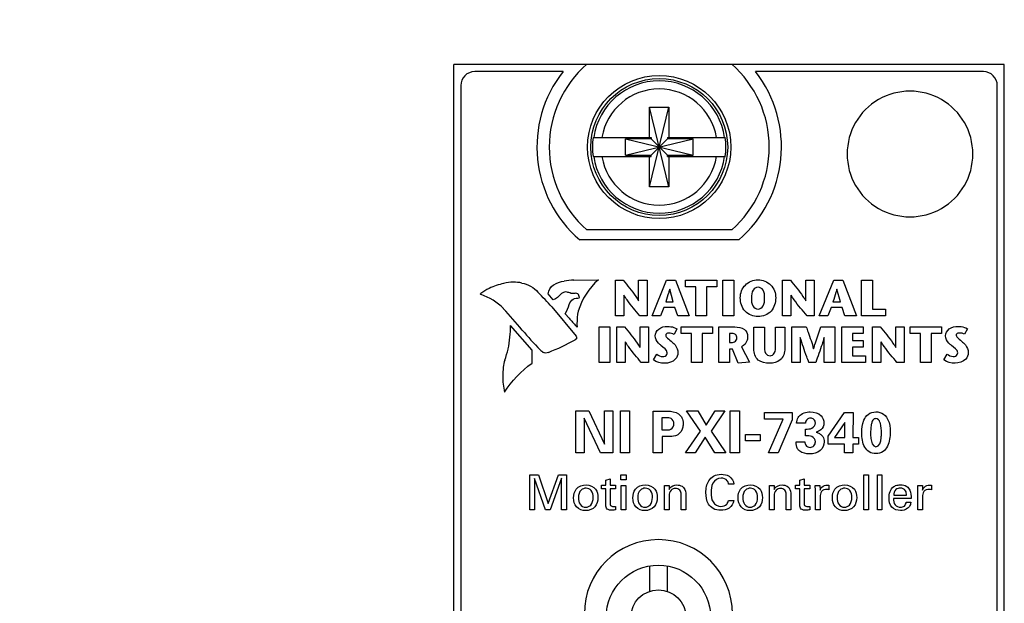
# Model space of a CAD drawing. Header units: inches. Extents: x 0.2 to 16.8, y 0.1 to 10.8.
# Tile 9 of 21: x 3.3 to 4.7, y 7.7 to 8.6. Entities that reach past the tile are written whole.
import ezdxf

# ---------------------------------------------------------------- set-up
doc = ezdxf.new("R2010")
doc.units = ezdxf.units.IN
doc.header["$LTSCALE"] = 0.935
doc.header["$MEASUREMENT"] = 0
doc.layers.get('0').update_dxf_attribs({"linetype": 'CONTINUOUS'})
doc.layers.add('DIMENSIONS', color=7, linetype='CONTINUOUS')
doc.styles.get("Standard").update_dxf_attribs({"font": 'txt', "width": 0.8})
doc.dimstyles.new('DIMSTYLE_1', dxfattribs={"dimtxt": 0.125, "dimasz": 0.18, "dimexe": 0.125, "dimexo": 0.0625, "dimgap": 0.0625, "dimtad": 0, "dimtih": 1, "dimtoh": 1, "dimzin": 4, "dimdsep": 46, "dimtxsty": 'STANDARD', "dimblk": '_FILLED', "dimblk1": '_FILLED', "dimblk2": '_FILLED', "dimcen": 0.09, "dimadec": 0, "dimazin": 0, "dimtp": 0.005, "dimtm": 0.005, "dimtfac": 1, "dimtofl": 0, "dimtmove": 0, "dimatfit": 3, "dimldrblk": '_FILLED', "dimfxl": 1, "dimtolj": 1, "dimtzin": 4, "dimarcsym": 0})

# ---------------------------------------------------------------- blocks, each defined once
blk = doc.blocks.new('_FILLED')
at = {"color": 0, "linetype": 'BYBLOCK'}
blk.add_solid([(0, 0), (-1, 0.1736), (-1, -0.1736)], dxfattribs=at)
blk = doc.blocks.new('*D4')
at = {"layer": 'DIMENSIONS', "color": 2, "linetype": 'CONTINUOUS'}
for p, q in [((2.159, 7.5883), (2.159, 10.124)), ((2.6542, 8.561), (2.6542, 10.124)), ((2.159, 9.999), (1.799, 9.999)), ((2.6542, 9.999), (3.0134, 9.999))]:
    blk.add_line(p, q, dxfattribs=at)
at = {"layer": 'DIMENSIONS', "color": 2, "linetype": 'CONTINUOUS', "xscale": 0.18, "yscale": 0.18, "zscale": 0.18}
blk.add_blockref('_FILLED', (2.159, 9.999), dxfattribs=at)
at = {"layer": 'DIMENSIONS', "color": 2, "linetype": 'CONTINUOUS', "xscale": 0.18, "yscale": 0.18, "zscale": 0.18, "rotation": 180}
blk.add_blockref('_FILLED', (2.6542, 9.999), dxfattribs=at)
at = {"layer": 'DIMENSIONS', "color": 2, "linetype": 'CONTINUOUS', "insert": (3.0759, 10.0615), "char_height": 0.125, "width": 1.025, "attachment_point": 1, "line_spacing_factor": 0.9}
blk.add_mtext('.50{\\Ftxt.shx;\\W1.000000;\\H0.125000; }[12.6]', dxfattribs=at)

msp = doc.modelspace()

# ---------------------------------------------------------------- linework, layer by layer
at = {"color": 7, "linetype": 'CONTINUOUS'}
for p, q in [((3.9217, 3.3608), (3.9217, 8.4985)), ((4.1114, 8.4985), (3.9217, 8.4985)), ((4.078, 8.4885), (3.9517, 8.4885)), ((4.112, 8.499), (4.3195, 8.499)), ((4.7097, 8.4985), (4.32, 8.4985)), ((4.6797, 8.4885), (4.3534, 8.4885)), ((4.7097, 3.3608), (4.7097, 8.4985)), ((3.9317, 8.4685), (3.9317, 4.3985)), ((4.6997, 4.3985), (4.6997, 8.4685)), ((4.2019, 8.3234), (4.2295, 8.4376)), ((4.2019, 8.3942), (4.2019, 8.4376)), ((4.2295, 8.3234), (4.2019, 8.4376)), ((4.2019, 8.4376), (4.2295, 8.4376)), ((4.2295, 8.4376), (4.2295, 8.3942)), ((4.1211, 8.3942), (4.204, 8.3942)), ((4.1672, 8.3688), (4.1672, 8.3922)), ((4.1672, 8.3688), (4.2642, 8.3922)), ((4.204, 8.3922), (4.1672, 8.3922)), ((4.1672, 8.3922), (4.2642, 8.3688)), ((4.204, 8.3942), (4.204, 8.3922)), ((4.204, 8.3688), (4.2274, 8.3922)), ((4.2274, 8.3688), (4.204, 8.3922)), ((4.2274, 8.3942), (4.2274, 8.3922)), ((4.2274, 8.3942), (4.3104, 8.3942)), ((4.2642, 8.3922), (4.2274, 8.3922)), ((4.2642, 8.3688), (4.2642, 8.3922)), ((4.1211, 8.3667), (4.204, 8.3667)), ((4.1672, 8.3688), (4.204, 8.3688)), ((4.2019, 8.3234), (4.2019, 8.3667)), ((4.204, 8.3667), (4.204, 8.3688)), ((4.2274, 8.3667), (4.2274, 8.3688)), ((4.2274, 8.3688), (4.2642, 8.3688)), ((4.2274, 8.3667), (4.3104, 8.3667)), ((4.2295, 8.3667), (4.2295, 8.3234)), ((4.2295, 8.3234), (4.2019, 8.3234)), ((4.3195, 8.262), (4.112, 8.262)), ((4.3295, 8.2475), (4.102, 8.2475)), ((4.2017, 7.7806), (4.2017, 7.7442)), ((4.2273, 7.7806), (4.2273, 7.7442))]:
    msp.add_line(p, q, dxfattribs=at)
at = {"color": 40, "linetype": 'CONTINUOUS'}
for p, q in [((4.0935, 8.1898), (4.1286, 8.1904)), ((4.1529, 8.1386), (4.1529, 8.1897)), ((4.1529, 8.1897), (4.164, 8.1897)), ((4.1862, 8.1604), (4.1862, 8.1897)), ((4.1862, 8.1897), (4.1983, 8.1897)), ((4.1983, 8.1897), (4.1983, 8.1386)), ((4.2055, 8.1386), (4.2263, 8.1897)), ((4.2263, 8.1897), (4.2392, 8.1897)), ((4.2392, 8.1897), (4.2586, 8.1386)), ((4.2532, 8.1801), (4.2532, 8.1897)), ((4.2532, 8.1897), (4.2981, 8.1897)), ((4.2981, 8.1897), (4.2981, 8.1801)), ((4.3069, 8.1386), (4.3069, 8.1897)), ((4.3069, 8.1897), (4.3223, 8.1897)), ((4.3223, 8.1897), (4.3223, 8.1386)), ((4.3922, 8.1386), (4.3922, 8.1897)), ((4.3922, 8.1897), (4.4034, 8.1897)), ((4.4255, 8.1604), (4.4255, 8.1897)), ((4.4255, 8.1897), (4.4376, 8.1897)), ((4.4376, 8.1897), (4.4376, 8.1386)), ((4.4449, 8.1386), (4.4656, 8.1897)), ((4.4656, 8.1897), (4.4786, 8.1897)), ((4.4786, 8.1897), (4.498, 8.1386)), ((4.5054, 8.1386), (4.5054, 8.1897)), ((4.5054, 8.1897), (4.5208, 8.1897)), ((4.5208, 8.1897), (4.5208, 8.1482)), ((4.2358, 8.1589), (4.2308, 8.1771)), ((4.268, 8.1801), (4.2532, 8.1801)), ((4.268, 8.1386), (4.268, 8.1801)), ((4.2834, 8.1801), (4.2834, 8.1386)), ((4.2981, 8.1801), (4.2834, 8.1801)), ((4.4751, 8.1589), (4.4702, 8.1771)), ((4.0639, 8.1618), (4.0568, 8.1701)), ((4.0837, 8.1727), (4.0818, 8.173)), ((4.1013, 8.1643), (4.1014, 8.1649)), ((4.165, 8.1685), (4.165, 8.1386)), ((4.4043, 8.1685), (4.4043, 8.1386)), ((4.0621, 8.1514), (4.0966, 8.1096)), ((4.2224, 8.1508), (4.2175, 8.1386)), ((4.2382, 8.1508), (4.2224, 8.1508)), ((4.2251, 8.1589), (4.2358, 8.1589)), ((4.2422, 8.1386), (4.2382, 8.1508)), ((4.4618, 8.1508), (4.4569, 8.1386)), ((4.4776, 8.1508), (4.4618, 8.1508)), ((4.4644, 8.1589), (4.4751, 8.1589)), ((4.4816, 8.1386), (4.4776, 8.1508)), ((4.5208, 8.1482), (4.5395, 8.1482)), ((4.5395, 8.1482), (4.5395, 8.1386)), ((4.0867, 8.1355), (4.0812, 8.1418)), ((4.165, 8.1386), (4.1529, 8.1386)), ((4.1983, 8.1386), (4.188, 8.1386)), ((4.2175, 8.1386), (4.2055, 8.1386)), ((4.2586, 8.1386), (4.2422, 8.1386)), ((4.2834, 8.1386), (4.268, 8.1386)), ((4.3223, 8.1386), (4.3069, 8.1386)), ((4.4043, 8.1386), (4.3922, 8.1386)), ((4.4376, 8.1386), (4.4273, 8.1386)), ((4.4569, 8.1386), (4.4449, 8.1386)), ((4.498, 8.1386), (4.4816, 8.1386)), ((4.5395, 8.1386), (4.5054, 8.1386)), ((4.034, 8.0898), (4.003, 8.125)), ((4.0981, 8.1225), (4.0967, 8.1239)), ((4.0979, 8.127), (4.098, 8.1225)), ((4.1298, 8.0718), (4.1298, 8.1228)), ((4.1298, 8.1228), (4.1452, 8.1228)), ((4.1452, 8.1228), (4.1452, 8.0718)), ((4.1548, 8.0718), (4.1548, 8.1228)), ((4.1548, 8.1228), (4.166, 8.1228)), ((4.1882, 8.0936), (4.1882, 8.1228)), ((4.1882, 8.1228), (4.2003, 8.1228)), ((4.2003, 8.1228), (4.2003, 8.0718)), ((4.241, 8.1202), (4.2371, 8.1122)), ((4.247, 8.1133), (4.247, 8.1228)), ((4.247, 8.1228), (4.2919, 8.1228)), ((4.2919, 8.1228), (4.2919, 8.1133)), ((4.301, 8.0718), (4.301, 8.1228)), ((4.301, 8.1228), (4.3238, 8.1228)), ((4.3511, 8.0915), (4.3511, 8.1227)), ((4.3511, 8.1227), (4.3665, 8.1227)), ((4.3665, 8.1227), (4.3665, 8.0961)), ((4.3824, 8.0963), (4.3824, 8.1227)), ((4.3824, 8.1227), (4.3956, 8.1227)), ((4.3956, 8.1227), (4.3956, 8.0919)), ((4.4054, 8.0718), (4.4054, 8.1228)), ((4.4054, 8.1228), (4.4263, 8.1228)), ((4.4469, 8.1228), (4.4673, 8.1228)), ((4.4673, 8.1228), (4.4673, 8.0718)), ((4.4769, 8.0718), (4.4769, 8.1228)), ((4.4769, 8.1228), (4.5079, 8.1228)), ((4.5079, 8.1228), (4.5079, 8.1133)), ((4.521, 8.0718), (4.521, 8.1228)), ((4.521, 8.1228), (4.5321, 8.1228)), ((4.5543, 8.0936), (4.5543, 8.1228)), ((4.5543, 8.1228), (4.5664, 8.1228)), ((4.5664, 8.1228), (4.5664, 8.0718)), ((4.575, 8.1133), (4.575, 8.1228)), ((4.575, 8.1228), (4.6198, 8.1228)), ((4.6198, 8.1228), (4.6198, 8.1133)), ((4.6568, 8.1203), (4.6528, 8.1123)), ((4.0974, 8.1057), (4.0954, 8.1042)), ((4.0967, 8.1096), (4.0975, 8.1082)), ((4.0974, 8.1074), (4.0973, 8.1058)), ((4.0974, 8.1082), (4.0974, 8.1074)), ((4.2618, 8.1133), (4.247, 8.1133)), ((4.2618, 8.0718), (4.2618, 8.1133)), ((4.2772, 8.1133), (4.2772, 8.0718)), ((4.2919, 8.1133), (4.2772, 8.1133)), ((4.3164, 8.1133), (4.3164, 8.1007)), ((4.3205, 8.1133), (4.3164, 8.1133)), ((4.4175, 8.1075), (4.4175, 8.0718)), ((4.4519, 8.0718), (4.4519, 8.1075)), ((4.4923, 8.1133), (4.4923, 8.1032)), ((4.5079, 8.1133), (4.4923, 8.1133)), ((4.5897, 8.1133), (4.575, 8.1133)), ((4.5897, 8.0718), (4.5897, 8.1133)), ((4.6051, 8.1133), (4.6051, 8.0718)), ((4.6198, 8.1133), (4.6051, 8.1133)), ((4.1669, 8.1017), (4.1669, 8.0718)), ((4.3164, 8.1007), (4.3208, 8.1007)), ((4.3164, 8.0911), (4.3164, 8.0718)), ((4.3204, 8.0911), (4.3164, 8.0911)), ((4.3285, 8.0709), (4.3204, 8.0911)), ((4.3337, 8.0945), (4.345, 8.0726)), ((4.4923, 8.1032), (4.5075, 8.1032)), ((4.4923, 8.0937), (4.4923, 8.0813)), ((4.5075, 8.0937), (4.4923, 8.0937)), ((4.5075, 8.1032), (4.5075, 8.0937)), ((4.5331, 8.1017), (4.5331, 8.0718)), ((4.0336, 8.0708), (4.034, 8.0898)), ((4.2074, 8.0755), (4.2121, 8.084)), ((4.4923, 8.0813), (4.511, 8.0813)), ((4.511, 8.0813), (4.511, 8.0718)), ((4.6232, 8.0756), (4.6278, 8.084)), ((4.1452, 8.0718), (4.1298, 8.0718)), ((4.1669, 8.0718), (4.1548, 8.0718)), ((4.2003, 8.0718), (4.19, 8.0718)), ((4.2772, 8.0718), (4.2618, 8.0718)), ((4.3164, 8.0718), (4.301, 8.0718)), ((4.345, 8.0726), (4.3285, 8.0709)), ((4.4175, 8.0718), (4.4054, 8.0718)), ((4.4397, 8.0718), (4.43, 8.0718)), ((4.4673, 8.0718), (4.4519, 8.0718)), ((4.511, 8.0718), (4.4769, 8.0718)), ((4.5331, 8.0718), (4.521, 8.0718)), ((4.5664, 8.0718), (4.5561, 8.0718)), ((4.6051, 8.0718), (4.5897, 8.0718)), ((4.0963, 7.9423), (4.0963, 8.0025)), ((4.0963, 8.0025), (4.1149, 8.0025)), ((4.1084, 7.9922), (4.1084, 7.9423)), ((4.1318, 7.9423), (4.1084, 7.9922)), ((4.1149, 8.0025), (4.1375, 7.9551)), ((4.1375, 7.9551), (4.1375, 8.0025)), ((4.1375, 8.0025), (4.1495, 8.0025)), ((4.1495, 8.0025), (4.1495, 7.9423)), ((4.1601, 7.9423), (4.1601, 8.0027)), ((4.1601, 8.0027), (4.173, 8.0027)), ((4.173, 8.0027), (4.173, 7.9423)), ((4.2069, 7.9423), (4.2069, 8.0023)), ((4.2069, 8.0023), (4.2254, 8.0023)), ((4.2196, 7.9926), (4.2196, 7.9753)), ((4.2261, 7.9926), (4.2196, 7.9926)), ((4.2746, 7.9734), (4.2549, 8.0025)), ((4.2549, 8.0025), (4.2708, 8.0025)), ((4.2708, 8.0025), (4.2829, 7.982)), ((4.2829, 7.982), (4.2959, 8.0025)), ((4.3097, 8.0025), (4.2899, 7.9735)), ((4.2959, 8.0025), (4.3097, 8.0025)), ((4.3175, 7.9423), (4.3175, 8.0027)), ((4.3175, 8.0027), (4.3304, 8.0027)), ((4.3304, 8.0027), (4.3304, 7.9423)), ((4.3665, 7.9907), (4.3665, 8.0003)), ((4.3665, 8.0003), (4.4059, 8.0003)), ((4.4059, 8.0003), (4.4059, 7.99)), ((4.4574, 7.9662), (4.4808, 8.0004)), ((4.4808, 8.0004), (4.4932, 8.0004)), ((4.4932, 8.0004), (4.4931, 7.9645)), ((4.3933, 7.9907), (4.3665, 7.9907)), ((4.372, 7.9423), (4.3933, 7.9907)), ((4.4059, 7.99), (4.3859, 7.9423)), ((4.4251, 7.9849), (4.4124, 7.9849)), ((4.4816, 7.986), (4.4668, 7.9643)), ((4.4814, 7.9796), (4.4816, 7.986)), ((4.4814, 7.9643), (4.4814, 7.9796)), ((4.2196, 7.9753), (4.2248, 7.9753)), ((4.2199, 7.9657), (4.2199, 7.9423)), ((4.2287, 7.9657), (4.2199, 7.9657)), ((4.2534, 7.9423), (4.2746, 7.9734)), ((4.2817, 7.9649), (4.2673, 7.9423)), ((4.2951, 7.9423), (4.2817, 7.9649)), ((4.2899, 7.9735), (4.3109, 7.9423)), ((4.3394, 7.9596), (4.3394, 7.969)), ((4.3394, 7.969), (4.36, 7.969)), ((4.36, 7.969), (4.36, 7.9596)), ((4.4249, 7.9668), (4.4249, 7.9766)), ((4.4574, 7.9549), (4.4574, 7.9662)), ((4.4668, 7.9643), (4.4814, 7.9643)), ((4.4931, 7.9645), (4.501, 7.9645)), ((4.501, 7.9645), (4.501, 7.9549)), ((4.36, 7.9596), (4.3394, 7.9596)), ((4.4116, 7.9581), (4.4243, 7.9581)), ((4.4808, 7.9549), (4.4574, 7.9549)), ((4.4808, 7.9423), (4.4808, 7.9549)), ((4.4931, 7.9549), (4.4931, 7.9423)), ((4.501, 7.9549), (4.4931, 7.9549)), ((4.1084, 7.9423), (4.0963, 7.9423)), ((4.1495, 7.9423), (4.1318, 7.9423)), ((4.173, 7.9423), (4.1601, 7.9423)), ((4.2199, 7.9423), (4.2069, 7.9423)), ((4.2673, 7.9423), (4.2534, 7.9423)), ((4.3109, 7.9423), (4.2951, 7.9423)), ((4.3304, 7.9423), (4.3175, 7.9423)), ((4.3859, 7.9423), (4.372, 7.9423)), ((4.4931, 7.9423), (4.4808, 7.9423)), ((4.0304, 7.8609), (4.0304, 7.9111)), ((4.0304, 7.9111), (4.0427, 7.9111)), ((4.0427, 7.9111), (4.0569, 7.8698)), ((4.0569, 7.8698), (4.0714, 7.9111)), ((4.0714, 7.9111), (4.0829, 7.9111)), ((4.0829, 7.9111), (4.0829, 7.8609)), ((4.1607, 7.9038), (4.1607, 7.911)), ((4.1607, 7.911), (4.1686, 7.911)), ((4.1686, 7.911), (4.1686, 7.9038)), ((4.5087, 7.8609), (4.5087, 7.9111)), ((4.5087, 7.9111), (4.5152, 7.9111)), ((4.5152, 7.9111), (4.5152, 7.8609)), ((4.528, 7.8609), (4.528, 7.9111)), ((4.528, 7.9111), (4.5345, 7.9111)), ((4.5345, 7.9111), (4.5345, 7.8609)), ((4.0371, 7.9058), (4.0371, 7.8609)), ((4.053, 7.8609), (4.0371, 7.9058)), ((4.076, 7.9061), (4.0596, 7.8609)), ((4.076, 7.8609), (4.076, 7.9061)), ((4.1329, 7.8912), (4.1329, 7.896)), ((4.1329, 7.896), (4.1391, 7.896)), ((4.1391, 7.9033), (4.1455, 7.9054)), ((4.1391, 7.896), (4.1391, 7.9033)), ((4.1455, 7.9054), (4.1455, 7.896)), ((4.1455, 7.896), (4.1533, 7.896)), ((4.1533, 7.896), (4.1533, 7.8912)), ((4.1686, 7.9038), (4.1607, 7.9038)), ((4.1614, 7.8609), (4.1614, 7.8958)), ((4.1614, 7.8958), (4.168, 7.8958)), ((4.168, 7.8958), (4.168, 7.8609)), ((4.2233, 7.8918), (4.2232, 7.8958)), ((4.2232, 7.8958), (4.2298, 7.8958)), ((4.2298, 7.8958), (4.2298, 7.8902)), ((4.3225, 7.8976), (4.3151, 7.8976)), ((4.3738, 7.8918), (4.3737, 7.8958)), ((4.3737, 7.8958), (4.3802, 7.8958)), ((4.3802, 7.8958), (4.3803, 7.8902)), ((4.4106, 7.8912), (4.4106, 7.896)), ((4.4106, 7.896), (4.4168, 7.896)), ((4.4168, 7.9033), (4.4233, 7.9054)), ((4.4168, 7.896), (4.4168, 7.9033)), ((4.4233, 7.9054), (4.4233, 7.896)), ((4.4233, 7.896), (4.4311, 7.896)), ((4.4311, 7.896), (4.4311, 7.8912)), ((4.4391, 7.8958), (4.4457, 7.8958)), ((4.4395, 7.8887), (4.4391, 7.8958)), ((4.4457, 7.8958), (4.4459, 7.8891)), ((4.4587, 7.8961), (4.4587, 7.8897)), ((4.5858, 7.8958), (4.5924, 7.8958)), ((4.5861, 7.8887), (4.5858, 7.8958)), ((4.5924, 7.8958), (4.5925, 7.8891)), ((4.6054, 7.8961), (4.6054, 7.8897)), ((4.1391, 7.8912), (4.1329, 7.8912)), ((4.1391, 7.8679), (4.1391, 7.8912)), ((4.1455, 7.8912), (4.1455, 7.8702)), ((4.1533, 7.8912), (4.1455, 7.8912)), ((4.2233, 7.8609), (4.2233, 7.8918)), ((4.2298, 7.881), (4.2298, 7.8609)), ((4.247, 7.8609), (4.247, 7.8831)), ((4.2537, 7.8846), (4.2537, 7.8609)), ((4.3738, 7.8609), (4.3738, 7.8918)), ((4.3803, 7.881), (4.3803, 7.8609)), ((4.3975, 7.8609), (4.3975, 7.8831)), ((4.4042, 7.8846), (4.4042, 7.8609)), ((4.4168, 7.8912), (4.4106, 7.8912)), ((4.4168, 7.8679), (4.4168, 7.8912)), ((4.4233, 7.8912), (4.4233, 7.8702)), ((4.4311, 7.8912), (4.4233, 7.8912)), ((4.4395, 7.8609), (4.4395, 7.8887)), ((4.4461, 7.8795), (4.4461, 7.8609)), ((4.4575, 7.89), (4.4556, 7.8901)), ((4.4587, 7.8897), (4.4575, 7.89)), ((4.5514, 7.8818), (4.5696, 7.8818)), ((4.5861, 7.8609), (4.5861, 7.8887)), ((4.5927, 7.8795), (4.5927, 7.8609)), ((4.6041, 7.89), (4.6023, 7.8901)), ((4.6054, 7.8897), (4.6041, 7.89)), ((4.1502, 7.8656), (4.1533, 7.8659)), ((4.1533, 7.8659), (4.1533, 7.8609)), ((4.3147, 7.8741), (4.3224, 7.8741)), ((4.428, 7.8656), (4.4311, 7.8659)), ((4.4311, 7.8659), (4.4311, 7.8609)), ((4.5762, 7.8772), (4.5511, 7.8772)), ((4.5694, 7.8718), (4.5759, 7.8718)), ((4.0371, 7.8609), (4.0304, 7.8609)), ((4.0596, 7.8609), (4.053, 7.8609)), ((4.0829, 7.8609), (4.076, 7.8609)), ((4.168, 7.8609), (4.1614, 7.8609)), ((4.2298, 7.8609), (4.2233, 7.8609)), ((4.2537, 7.8609), (4.247, 7.8609)), ((4.3803, 7.8609), (4.3738, 7.8609)), ((4.4042, 7.8609), (4.3975, 7.8609)), ((4.4461, 7.8609), (4.4395, 7.8609)), ((4.5152, 7.8609), (4.5087, 7.8609)), ((4.5345, 7.8609), (4.528, 7.8609)), ((4.5927, 7.8609), (4.5861, 7.8609))]:
    msp.add_line(p, q, dxfattribs=at)
at = {"color": 7, "linetype": 'CONTINUOUS'}
for centre, radius in [((4.2157, 8.3805), 0.1025), ((4.2157, 8.3805), 0.098), ((4.2145, 7.7069), 0.0748), ((4.2145, 7.7069), 0.0394)]:
    msp.add_circle(centre, radius, dxfattribs=at)
for centre, radius, start, end in [((3.9517, 8.4685), 0.02, 90, 180), ((4.2157, 8.3805), 0.175, 141.8922, 229.4642), ((4.2157, 8.3805), 0.1575, 131.203, 228.797), ((4.2157, 8.3805), 0.1575, 311.203, 48.797), ((4.2157, 8.3805), 0.175, 310.5358, 38.1078), ((4.6797, 8.4685), 0.02, 0, 90), ((4.2157, 8.3805), 0.0947, 8.3637, 171.6363), ((4.2157, 8.3805), 0.0832, 9.5336, 170.4664), ((4.2157, 8.3805), 0.0956, 171.7166, 188.2834), ((4.2157, 8.3805), 0.0956, 351.7166, 8.2834), ((4.2157, 8.3805), 0.0947, 188.3637, 351.6363), ((4.2157, 8.3805), 0.0832, 189.5336, 350.4664), ((4.2145, 7.7122), 0.106, 0, 180)]:
    msp.add_arc(centre, radius, start, end, dxfattribs=at)
at = {"color": 40, "linetype": 'CONTINUOUS'}
for centre, radius, start, end in [((4.5747, 8.3705), 0.09, 359.991, 180.0052), ((4.5747, 8.3705), 0.09, 179.9976, 0.0062), ((4.0986, 8.0654), 0.1246, 92.3757, 98.8322), ((4.0277, 8.0729), 0.1189, 117.8328, 124.6076), ((4.0159, 8.0837), 0.1039, 102.6729, 114.8109), ((4.007, 8.1332), 0.0538, 89.9955, 105.0739), ((4.007, 8.1329), 0.0541, 77.3029, 89.9844), ((2.1046, 6.3133), 2.6853, 43.1973, 43.8186), ((4.0966, 8.2468), 0.0758, 264.1018, 269.1569), ((3.3908, 7.592), 0.82, 39.9371, 42.7995), ((3.9644, 8.2), 0.1305, 333.5163, 339.9041), ((4.2561, 8.2727), 0.218, 219.0295, 223.037), ((4.1978, 8.127), 0.0999, 169.343, 179.9603), ((3.8066, 8.1283), 0.1964, 349.1252, 359.0389), ((4.449, 8.4796), 0.5611, 220.0677, 223.9628), ((3.8716, 8.1222), 0.1315, 339.1477, 346.3706), ((3.9125, 8.4448), 0.3865, 291.9888, 298.24), ((4.0692, 8.1159), 0.0353, 227.0557, 236.8493), ((4.0886, 8.0523), 0.097, 172.3904, 179.9962), ((4.1205, 8.0439), 0.1298, 165.9757, 170.5743), ((4.0887, 8.0524), 0.0971, 180.0371, 193.7428)]:
    msp.add_arc(centre, radius, start, end, dxfattribs=at)
for points in [[(4.1286, 8.1904), (4.1151, 8.1787), (4.1048, 8.1625), (4.0997, 8.1455)], [(4.0189, 8.1857), (4.0277, 8.1843), (4.0364, 8.1793), (4.0421, 8.1726)], [(4.0568, 8.1701), (4.0573, 8.1752), (4.0603, 8.1803), (4.0645, 8.1832)], [(4.0646, 8.1831), (4.069, 8.186), (4.0743, 8.1878), (4.0795, 8.1884)], [(3.9598, 8.17), (3.9598, 8.1703), (3.96, 8.1706), (3.9603, 8.1708)], [(3.9607, 8.1691), (3.9603, 8.1691), (3.9598, 8.1696), (3.9598, 8.17)], [(3.9926, 8.1491), (3.984, 8.1582), (3.9727, 8.1653), (3.9607, 8.1691)], [(4.075, 8.1699), (4.072, 8.1664), (4.0681, 8.1636), (4.0639, 8.1617)], [(4.0787, 8.1722), (4.0773, 8.1717), (4.0761, 8.1709), (4.075, 8.1699)], [(4.0818, 8.173), (4.0807, 8.173), (4.0796, 8.1728), (4.0787, 8.1723)], [(4.0888, 8.1715), (4.0871, 8.1717), (4.0854, 8.1721), (4.0837, 8.1727)], [(4.0869, 8.1551), (4.0878, 8.1581), (4.0899, 8.1609), (4.0925, 8.1626)], [(4.0925, 8.1627), (4.0952, 8.1638), (4.0982, 8.1643), (4.1012, 8.1643)], [(4.0994, 8.1704), (4.0983, 8.1709), (4.0971, 8.1711), (4.0959, 8.1711)], [(4.1014, 8.1649), (4.1014, 8.1669), (4.1006, 8.1689), (4.0994, 8.1703)], [(4.2371, 8.1122), (4.2349, 8.1135), (4.2321, 8.1141), (4.2296, 8.1141)], [(4.6528, 8.1123), (4.6506, 8.1136), (4.6479, 8.1141), (4.6453, 8.1141)], [(4.2272, 8.0857), (4.2272, 8.0903), (4.2217, 8.0933), (4.2182, 8.0963)], [(4.643, 8.0858), (4.643, 8.0904), (4.6375, 8.0933), (4.634, 8.0964)], [(4.0535, 8.0854), (4.0523, 8.0854), (4.051, 8.0857), (4.05, 8.0863)], [(4.0573, 8.0863), (4.0561, 8.0857), (4.0548, 8.0854), (4.0535, 8.0854)], [(4.2121, 8.084), (4.2146, 8.082), (4.2176, 8.0804), (4.2208, 8.0804)], [(4.6278, 8.084), (4.6303, 8.0821), (4.6334, 8.0805), (4.6366, 8.0805)], [(3.9943, 8.0293), (4.0042, 8.0455), (4.0179, 8.06), (4.0336, 8.0708)], [(4.2234, 8.0708), (4.2179, 8.0708), (4.2117, 8.072), (4.2074, 8.0755)], [(4.6392, 8.0709), (4.6337, 8.0709), (4.6275, 8.0721), (4.6232, 8.0756)], [(4.4158, 7.9947), (4.4195, 7.9992), (4.4261, 8.0012), (4.4319, 8.0012)], [(4.5338, 7.9705), (4.5338, 7.9753), (4.5336, 7.9802), (4.5323, 7.9848)], [(4.4309, 7.941), (4.4261, 7.941), (4.4207, 7.9419), (4.4169, 7.9449)], [(4.4542, 7.896), (4.4557, 7.8962), (4.4572, 7.8962), (4.4587, 7.8961)], [(4.5447, 7.8778), (4.5447, 7.8837), (4.5467, 7.8908), (4.5516, 7.8942)], [(4.6009, 7.896), (4.6024, 7.8962), (4.6039, 7.8962), (4.6054, 7.8961)], [(4.2451, 7.8891), (4.2435, 7.8906), (4.2411, 7.8915), (4.2389, 7.8915)], [(4.247, 7.8831), (4.247, 7.8852), (4.2466, 7.8876), (4.2451, 7.8891)], [(4.3956, 7.8891), (4.394, 7.8906), (4.3916, 7.8915), (4.3894, 7.8915)], [(4.3975, 7.8831), (4.3975, 7.8852), (4.3971, 7.8876), (4.3956, 7.8891)], [(4.3041, 7.8659), (4.307, 7.8659), (4.3103, 7.8668), (4.3123, 7.8689)], [(4.3123, 7.8689), (4.3136, 7.8703), (4.3144, 7.8722), (4.3147, 7.8741)], [(4.1533, 7.8609), (4.1515, 7.8606), (4.1497, 7.8604), (4.1479, 7.8604)], [(4.4311, 7.8609), (4.4293, 7.8606), (4.4275, 7.8604), (4.4257, 7.8604)]]:
    msp.add_open_spline(points, degree=3, dxfattribs=at)
for points, knots in [([(4.164, 8.1897), (4.1702, 8.1821), (4.178, 8.1727), (4.1849, 8.1626), (4.186, 8.1604)], [0, 0, 0, 0, 0.799064, 1, 1, 1, 1]), ([(4.3318, 8.1646), (4.3318, 8.1712), (4.3368, 8.185), (4.3506, 8.1904), (4.3572, 8.1904)], [0, 0, 0, 0, 0.499111, 1, 1, 1, 1]), ([(4.3572, 8.1904), (4.3637, 8.1904), (4.3775, 8.185), (4.3825, 8.1712), (4.3825, 8.1646)], [0, 0, 0, 0, 0.500606, 1, 1, 1, 1]), ([(4.4034, 8.1897), (4.4095, 8.1821), (4.4174, 8.1727), (4.4242, 8.1626), (4.4254, 8.1604)], [0, 0, 0, 0, 0.79906, 1, 1, 1, 1]), ([(4.2307, 8.1771), (4.2302, 8.1754), (4.2285, 8.1693), (4.2264, 8.1633), (4.2251, 8.1589)], [0, 0, 0, 0, 0.276542, 1, 1, 1, 1]), ([(4.3572, 8.1798), (4.3544, 8.1798), (4.3479, 8.1754), (4.3478, 8.1684), (4.3478, 8.1646)], [0, 0, 0, 0, 0.424901, 1, 1, 1, 1]), ([(4.3665, 8.1646), (4.3665, 8.1684), (4.3665, 8.1754), (4.3599, 8.1798), (4.3572, 8.1798)], [0, 0, 0, 0, 0.575129, 1, 1, 1, 1]), ([(4.47, 8.1771), (4.4696, 8.1754), (4.4678, 8.1693), (4.4658, 8.1633), (4.4644, 8.1589)], [0, 0, 0, 0, 0.276531, 1, 1, 1, 1]), ([(4.188, 8.1386), (4.1818, 8.1462), (4.1736, 8.1557), (4.1665, 8.1661), (4.1651, 8.1685)], [0, 0, 0, 0, 0.779691, 1, 1, 1, 1]), ([(4.3572, 8.1376), (4.3505, 8.1376), (4.336, 8.1432), (4.3318, 8.1578), (4.3318, 8.1646)], [0, 0, 0, 0, 0.497032, 1, 1, 1, 1]), ([(4.3478, 8.1646), (4.3478, 8.1606), (4.3476, 8.1533), (4.3543, 8.1483), (4.3572, 8.1483)], [0, 0, 0, 0, 0.582976, 1, 1, 1, 1]), ([(4.3572, 8.1483), (4.36, 8.1483), (4.3667, 8.1533), (4.3665, 8.1606), (4.3665, 8.1646)], [0, 0, 0, 0, 0.416708, 1, 1, 1, 1]), ([(4.3825, 8.1646), (4.3825, 8.1578), (4.3784, 8.1432), (4.3639, 8.1376), (4.3572, 8.1376)], [0, 0, 0, 0, 0.503075, 1, 1, 1, 1]), ([(4.4273, 8.1386), (4.4211, 8.1462), (4.4129, 8.1557), (4.4058, 8.1661), (4.4044, 8.1685)], [0, 0, 0, 0, 0.779698, 1, 1, 1, 1]), ([(4.166, 8.1228), (4.1722, 8.1153), (4.18, 8.1059), (4.1869, 8.0958), (4.188, 8.0936)], [0, 0, 0, 0, 0.799099, 1, 1, 1, 1]), ([(4.2098, 8.1099), (4.2098, 8.1137), (4.2147, 8.1218), (4.2233, 8.1236), (4.2277, 8.1236)], [0, 0, 0, 0, 0.461989, 1, 1, 1, 1]), ([(4.2277, 8.1236), (4.2292, 8.1236), (4.2338, 8.1232), (4.2384, 8.1218), (4.241, 8.1202)], [0, 0, 0, 0, 0.330858, 1, 1, 1, 1]), ([(4.3238, 8.1228), (4.3285, 8.1228), (4.338, 8.1218), (4.3423, 8.1129), (4.3423, 8.1092)], [0, 0, 0, 0, 0.563464, 1, 1, 1, 1]), ([(4.4263, 8.1228), (4.4271, 8.1204), (4.4309, 8.11), (4.4344, 8.0995), (4.4367, 8.0914)], [0, 0, 0, 0, 0.235576, 1, 1, 1, 1]), ([(4.4368, 8.0914), (4.4376, 8.0943), (4.4407, 8.1048), (4.4443, 8.1152), (4.4469, 8.1228)], [0, 0, 0, 0, 0.270811, 1, 1, 1, 1]), ([(4.5321, 8.1228), (4.5383, 8.1153), (4.5462, 8.1059), (4.553, 8.0958), (4.5542, 8.0936)], [0, 0, 0, 0, 0.799108, 1, 1, 1, 1]), ([(4.6256, 8.11), (4.6256, 8.1137), (4.6305, 8.1219), (4.6391, 8.1237), (4.6434, 8.1237)], [0, 0, 0, 0, 0.462346, 1, 1, 1, 1]), ([(4.6434, 8.1237), (4.645, 8.1237), (4.6496, 8.1233), (4.6542, 8.1219), (4.6568, 8.1203)], [0, 0, 0, 0, 0.331798, 1, 1, 1, 1]), ([(4.2182, 8.0963), (4.217, 8.0974), (4.2129, 8.1007), (4.2098, 8.1061), (4.2098, 8.1099)], [0, 0, 0, 0, 0.294468, 1, 1, 1, 1]), ([(4.2296, 8.1141), (4.2289, 8.1141), (4.227, 8.114), (4.225, 8.1122), (4.225, 8.111)], [0, 0, 0, 0, 0.339712, 1, 1, 1, 1]), ([(4.225, 8.111), (4.225, 8.1093), (4.2288, 8.1056), (4.2322, 8.1031), (4.2343, 8.1012)], [0, 0, 0, 0, 0.372121, 1, 1, 1, 1]), ([(4.3269, 8.107), (4.3269, 8.1088), (4.3258, 8.1127), (4.322, 8.1133), (4.3205, 8.1133)], [0, 0, 0, 0, 0.539514, 1, 1, 1, 1]), ([(4.3208, 8.1007), (4.3217, 8.1007), (4.3249, 8.1013), (4.3269, 8.1048), (4.3269, 8.107)], [0, 0, 0, 0, 0.291913, 1, 1, 1, 1]), ([(4.3423, 8.1092), (4.3423, 8.1074), (4.3417, 8.1015), (4.3374, 8.0963), (4.3337, 8.0945)], [0, 0, 0, 0, 0.300799, 1, 1, 1, 1]), ([(4.43, 8.0718), (4.4289, 8.0746), (4.4245, 8.0864), (4.4204, 8.0983), (4.4177, 8.1075)], [0, 0, 0, 0, 0.237345, 1, 1, 1, 1]), ([(4.4518, 8.1075), (4.4508, 8.1043), (4.4471, 8.0923), (4.4428, 8.0804), (4.4397, 8.0718)], [0, 0, 0, 0, 0.267481, 1, 1, 1, 1]), ([(4.634, 8.0964), (4.6328, 8.0974), (4.6287, 8.1008), (4.6256, 8.1062), (4.6256, 8.11)], [0, 0, 0, 0, 0.294884, 1, 1, 1, 1]), ([(4.6453, 8.1141), (4.6447, 8.1141), (4.6428, 8.1141), (4.6408, 8.1123), (4.6408, 8.111)], [0, 0, 0, 0, 0.340043, 1, 1, 1, 1]), ([(4.6408, 8.111), (4.6408, 8.1093), (4.6446, 8.1057), (4.648, 8.1032), (4.6501, 8.1012)], [0, 0, 0, 0, 0.372059, 1, 1, 1, 1]), ([(4.19, 8.0718), (4.1838, 8.0793), (4.1756, 8.0889), (4.1685, 8.0993), (4.1671, 8.1017)], [0, 0, 0, 0, 0.779716, 1, 1, 1, 1]), ([(4.2343, 8.1012), (4.2357, 8.0999), (4.24, 8.0958), (4.2425, 8.0898), (4.2425, 8.0859)], [0, 0, 0, 0, 0.330919, 1, 1, 1, 1]), ([(4.3736, 8.0708), (4.368, 8.0708), (4.3551, 8.0728), (4.3511, 8.0858), (4.3511, 8.0915)], [0, 0, 0, 0, 0.493037, 1, 1, 1, 1]), ([(4.3665, 8.0961), (4.3665, 8.0924), (4.3656, 8.0857), (4.3719, 8.0815), (4.3744, 8.0815)], [0, 0, 0, 0, 0.592493, 1, 1, 1, 1]), ([(4.3956, 8.0919), (4.3956, 8.0861), (4.3914, 8.0735), (4.379, 8.0708), (4.3736, 8.0708)], [0, 0, 0, 0, 0.52122, 1, 1, 1, 1]), ([(4.3744, 8.0815), (4.3767, 8.0815), (4.3825, 8.086), (4.3824, 8.0925), (4.3824, 8.0963)], [0, 0, 0, 0, 0.384269, 1, 1, 1, 1]), ([(4.5561, 8.0718), (4.5499, 8.0793), (4.5417, 8.0889), (4.5346, 8.0993), (4.5332, 8.1017)], [0, 0, 0, 0, 0.779522, 1, 1, 1, 1]), ([(4.6501, 8.1012), (4.6515, 8.0999), (4.6558, 8.0959), (4.6582, 8.0899), (4.6582, 8.0859)], [0, 0, 0, 0, 0.331005, 1, 1, 1, 1]), ([(4.2208, 8.0804), (4.223, 8.0804), (4.2266, 8.0818), (4.2272, 8.0849), (4.2272, 8.0857)], [0, 0, 0, 0, 0.723377, 1, 1, 1, 1]), ([(4.2425, 8.0859), (4.2425, 8.0826), (4.2386, 8.0736), (4.2289, 8.0708), (4.2234, 8.0708)], [0, 0, 0, 0, 0.378529, 1, 1, 1, 1]), ([(4.6366, 8.0805), (4.6388, 8.0805), (4.6424, 8.0818), (4.643, 8.0849), (4.643, 8.0858)], [0, 0, 0, 0, 0.722845, 1, 1, 1, 1]), ([(4.6582, 8.0859), (4.6582, 8.0826), (4.6544, 8.0737), (4.6447, 8.0709), (4.6392, 8.0709)], [0, 0, 0, 0, 0.378809, 1, 1, 1, 1]), ([(4.2254, 8.0023), (4.2275, 8.0023), (4.2348, 8.0023), (4.2429, 7.9998), (4.2463, 7.9957)], [0, 0, 0, 0, 0.279723, 1, 1, 1, 1]), ([(4.2367, 7.9844), (4.2367, 7.9871), (4.2338, 7.9928), (4.2283, 7.9926), (4.2261, 7.9926)], [0, 0, 0, 0, 0.547143, 1, 1, 1, 1]), ([(4.2463, 7.9957), (4.2471, 7.9948), (4.2493, 7.9915), (4.25, 7.9873), (4.25, 7.9845)], [0, 0, 0, 0, 0.29225, 1, 1, 1, 1]), ([(4.4124, 7.9849), (4.4124, 7.9856), (4.4127, 7.9891), (4.414, 7.9926), (4.4158, 7.9947)], [0, 0, 0, 0, 0.203735, 1, 1, 1, 1]), ([(4.4322, 7.9922), (4.4304, 7.9922), (4.4265, 7.9909), (4.4251, 7.9869), (4.4251, 7.9849)], [0, 0, 0, 0, 0.470505, 1, 1, 1, 1]), ([(4.4319, 8.0012), (4.4374, 8.0012), (4.4476, 7.9986), (4.4515, 7.989), (4.4515, 7.9853)], [0, 0, 0, 0, 0.594665, 1, 1, 1, 1]), ([(4.4393, 7.9853), (4.4393, 7.9871), (4.4379, 7.9911), (4.4339, 7.9922), (4.4322, 7.9922)], [0, 0, 0, 0, 0.515261, 1, 1, 1, 1]), ([(4.5056, 7.9712), (4.5056, 7.9772), (4.5067, 7.987), (4.5142, 7.9989), (4.522, 8.0012), (4.5258, 8.0012)], [0, 0, 0, 0, 0.451984, 0.711848, 1, 1, 1, 1]), ([(4.5258, 8.0012), (4.5277, 8.0012), (4.5335, 8.0006), (4.5388, 7.9969), (4.541, 7.9936)], [0, 0, 0, 0, 0.31876, 1, 1, 1, 1]), ([(4.541, 7.9936), (4.5418, 7.9924), (4.5455, 7.9861), (4.5463, 7.9785), (4.5463, 7.9726)], [0, 0, 0, 0, 0.190852, 1, 1, 1, 1]), ([(4.2248, 7.9753), (4.2273, 7.9753), (4.2335, 7.975), (4.2367, 7.9814), (4.2367, 7.9844)], [0, 0, 0, 0, 0.454075, 1, 1, 1, 1]), ([(4.25, 7.9845), (4.25, 7.9828), (4.2495, 7.9768), (4.246, 7.9709), (4.2423, 7.9685)], [0, 0, 0, 0, 0.278202, 1, 1, 1, 1]), ([(4.4249, 7.9766), (4.4281, 7.9767), (4.4346, 7.9761), (4.4393, 7.9823), (4.4393, 7.9853)], [0, 0, 0, 0, 0.514716, 1, 1, 1, 1]), ([(4.4515, 7.9853), (4.4515, 7.9817), (4.4485, 7.9752), (4.4427, 7.9729), (4.4403, 7.9722)], [0, 0, 0, 0, 0.600696, 1, 1, 1, 1]), ([(4.5202, 7.9866), (4.5197, 7.985), (4.5186, 7.9796), (4.5183, 7.9742), (4.5183, 7.9703)], [0, 0, 0, 0, 0.302431, 1, 1, 1, 1]), ([(4.5259, 7.9916), (4.5251, 7.9916), (4.5224, 7.991), (4.5208, 7.9884), (4.5202, 7.9866)], [0, 0, 0, 0, 0.298091, 1, 1, 1, 1]), ([(4.5323, 7.9848), (4.5321, 7.9854), (4.5314, 7.9884), (4.5285, 7.9916), (4.5259, 7.9916)], [0, 0, 0, 0, 0.188395, 1, 1, 1, 1]), ([(4.2423, 7.9685), (4.2412, 7.9678), (4.2369, 7.9659), (4.2321, 7.9657), (4.2287, 7.9657)], [0, 0, 0, 0, 0.277554, 1, 1, 1, 1]), ([(4.4393, 7.9583), (4.4393, 7.9613), (4.4347, 7.9677), (4.4281, 7.9668), (4.4249, 7.9668)], [0, 0, 0, 0, 0.485104, 1, 1, 1, 1]), ([(4.4403, 7.9722), (4.4421, 7.9716), (4.4445, 7.9707), (4.4466, 7.9691), (4.4473, 7.9686)], [0, 0, 0, 0, 0.691659, 1, 1, 1, 1]), ([(4.4473, 7.9686), (4.4482, 7.9678), (4.4509, 7.9649), (4.452, 7.9609), (4.452, 7.9582)], [0, 0, 0, 0, 0.311175, 1, 1, 1, 1]), ([(4.5257, 7.9414), (4.5224, 7.9414), (4.5159, 7.9429), (4.5068, 7.9534), (4.5056, 7.9641), (4.5056, 7.9712)], [0, 0, 0, 0, 0.243634, 0.470351, 1, 1, 1, 1]), ([(4.5183, 7.9703), (4.5183, 7.9679), (4.5182, 7.9615), (4.5213, 7.9512), (4.526, 7.9512)], [0, 0, 0, 0, 0.337624, 1, 1, 1, 1]), ([(4.5463, 7.9726), (4.5463, 7.9656), (4.5454, 7.9548), (4.5367, 7.9431), (4.5294, 7.9414), (4.5257, 7.9414)], [0, 0, 0, 0, 0.502197, 0.736947, 1, 1, 1, 1]), ([(4.526, 7.9512), (4.531, 7.9512), (4.5337, 7.9619), (4.5338, 7.9684), (4.5338, 7.9705)], [0, 0, 0, 0, 0.700074, 1, 1, 1, 1]), ([(4.4169, 7.9449), (4.4157, 7.9459), (4.4125, 7.9497), (4.4116, 7.9548), (4.4116, 7.9581)], [0, 0, 0, 0, 0.318422, 1, 1, 1, 1]), ([(4.4243, 7.9581), (4.4243, 7.9565), (4.425, 7.9524), (4.4294, 7.9504), (4.4318, 7.9504)], [0, 0, 0, 0, 0.400003, 1, 1, 1, 1]), ([(4.452, 7.9582), (4.452, 7.9536), (4.4467, 7.9436), (4.4362, 7.941), (4.4309, 7.941)], [0, 0, 0, 0, 0.463003, 1, 1, 1, 1]), ([(4.4318, 7.9504), (4.4337, 7.9504), (4.438, 7.952), (4.4393, 7.9563), (4.4393, 7.9583)], [0, 0, 0, 0, 0.498327, 1, 1, 1, 1]), ([(4.2825, 7.8855), (4.2825, 7.8914), (4.2842, 7.9009), (4.2935, 7.9104), (4.3007, 7.9118), (4.3045, 7.9118)], [0, 0, 0, 0, 0.460637, 0.705807, 1, 1, 1, 1]), ([(4.3045, 7.9118), (4.3084, 7.9118), (4.3172, 7.9105), (4.3221, 7.902), (4.3225, 7.8976)], [0, 0, 0, 0, 0.469082, 1, 1, 1, 1]), ([(4.0932, 7.878), (4.0932, 7.8824), (4.0953, 7.8927), (4.1059, 7.8967), (4.1109, 7.8967)], [0, 0, 0, 0, 0.462477, 1, 1, 1, 1]), ([(4.1109, 7.8967), (4.116, 7.8967), (4.1262, 7.8925), (4.128, 7.8826), (4.128, 7.8785)], [0, 0, 0, 0, 0.552178, 1, 1, 1, 1]), ([(4.1781, 7.878), (4.1781, 7.8824), (4.1801, 7.8927), (4.1907, 7.8967), (4.1958, 7.8967)], [0, 0, 0, 0, 0.462487, 1, 1, 1, 1]), ([(4.1958, 7.8967), (4.2009, 7.8967), (4.2111, 7.8925), (4.2129, 7.8826), (4.2129, 7.8785)], [0, 0, 0, 0, 0.552178, 1, 1, 1, 1]), ([(4.2298, 7.8902), (4.2301, 7.8908), (4.2323, 7.8946), (4.2373, 7.8965), (4.241, 7.8965)], [0, 0, 0, 0, 0.142184, 1, 1, 1, 1]), ([(4.241, 7.8965), (4.2436, 7.8965), (4.2503, 7.8953), (4.2537, 7.8884), (4.2537, 7.8846)], [0, 0, 0, 0, 0.408477, 1, 1, 1, 1]), ([(4.3042, 7.9063), (4.2996, 7.9063), (4.2903, 7.8999), (4.29, 7.8901), (4.29, 7.8855)], [0, 0, 0, 0, 0.499784, 1, 1, 1, 1]), ([(4.3151, 7.8976), (4.3148, 7.8993), (4.3133, 7.9045), (4.3074, 7.9063), (4.3042, 7.9063)], [0, 0, 0, 0, 0.355954, 1, 1, 1, 1]), ([(4.3286, 7.878), (4.3286, 7.8824), (4.3306, 7.8927), (4.3412, 7.8967), (4.3463, 7.8967)], [0, 0, 0, 0, 0.462487, 1, 1, 1, 1]), ([(4.3463, 7.8967), (4.3514, 7.8967), (4.3616, 7.8925), (4.3634, 7.8826), (4.3634, 7.8785)], [0, 0, 0, 0, 0.552178, 1, 1, 1, 1]), ([(4.3803, 7.8902), (4.3806, 7.8908), (4.3827, 7.8946), (4.3877, 7.8965), (4.3915, 7.8965)], [0, 0, 0, 0, 0.14215, 1, 1, 1, 1]), ([(4.3915, 7.8965), (4.3941, 7.8965), (4.4008, 7.8953), (4.4042, 7.8884), (4.4042, 7.8846)], [0, 0, 0, 0, 0.408463, 1, 1, 1, 1]), ([(4.4459, 7.8891), (4.4461, 7.8902), (4.4477, 7.8937), (4.4516, 7.8956), (4.4542, 7.896)], [0, 0, 0, 0, 0.299738, 1, 1, 1, 1]), ([(4.4636, 7.878), (4.4636, 7.8824), (4.4656, 7.8927), (4.4762, 7.8967), (4.4813, 7.8967)], [0, 0, 0, 0, 0.46247, 1, 1, 1, 1]), ([(4.4813, 7.8967), (4.4864, 7.8967), (4.4966, 7.8925), (4.4984, 7.8826), (4.4984, 7.8785)], [0, 0, 0, 0, 0.552178, 1, 1, 1, 1]), ([(4.5516, 7.8942), (4.5524, 7.8947), (4.5553, 7.8963), (4.5587, 7.8967), (4.5611, 7.8967)], [0, 0, 0, 0, 0.297089, 1, 1, 1, 1]), ([(4.5611, 7.8967), (4.5642, 7.8967), (4.57, 7.8958), (4.5762, 7.8879), (4.5763, 7.8812), (4.5762, 7.8772)], [0, 0, 0, 0, 0.327309, 0.575296, 1, 1, 1, 1]), ([(4.5925, 7.8891), (4.5928, 7.8902), (4.5944, 7.8937), (4.5983, 7.8956), (4.6009, 7.896)], [0, 0, 0, 0, 0.299738, 1, 1, 1, 1]), ([(4.1109, 7.8919), (4.1084, 7.8919), (4.1017, 7.8895), (4.1, 7.8822), (4.1, 7.8784)], [0, 0, 0, 0, 0.394311, 1, 1, 1, 1]), ([(4.1211, 7.8787), (4.1211, 7.8821), (4.1202, 7.889), (4.1137, 7.8919), (4.1109, 7.8919)], [0, 0, 0, 0, 0.559113, 1, 1, 1, 1]), ([(4.1958, 7.8919), (4.1933, 7.8919), (4.1866, 7.8895), (4.1849, 7.8822), (4.1849, 7.8784)], [0, 0, 0, 0, 0.394295, 1, 1, 1, 1]), ([(4.206, 7.8787), (4.206, 7.8821), (4.205, 7.889), (4.1985, 7.8919), (4.1958, 7.8919)], [0, 0, 0, 0, 0.559096, 1, 1, 1, 1]), ([(4.2389, 7.8915), (4.2367, 7.8915), (4.2313, 7.8894), (4.2298, 7.8838), (4.2298, 7.881)], [0, 0, 0, 0, 0.450789, 1, 1, 1, 1]), ([(4.3036, 7.8602), (4.2999, 7.8602), (4.2929, 7.8615), (4.284, 7.8708), (4.2825, 7.8799), (4.2825, 7.8855)], [0, 0, 0, 0, 0.299506, 0.545479, 1, 1, 1, 1]), ([(4.29, 7.8855), (4.29, 7.881), (4.2904, 7.8713), (4.2998, 7.8659), (4.3041, 7.8659)], [0, 0, 0, 0, 0.512295, 1, 1, 1, 1]), ([(4.3463, 7.8919), (4.3438, 7.8919), (4.3371, 7.8895), (4.3354, 7.8822), (4.3354, 7.8784)], [0, 0, 0, 0, 0.394295, 1, 1, 1, 1]), ([(4.3564, 7.8787), (4.3564, 7.8821), (4.3555, 7.889), (4.349, 7.8919), (4.3463, 7.8919)], [0, 0, 0, 0, 0.559096, 1, 1, 1, 1]), ([(4.3894, 7.8915), (4.3871, 7.8915), (4.3818, 7.8894), (4.3803, 7.8838), (4.3803, 7.881)], [0, 0, 0, 0, 0.45075, 1, 1, 1, 1]), ([(4.4556, 7.8901), (4.4529, 7.8901), (4.4466, 7.8882), (4.4461, 7.8821), (4.4461, 7.8795)], [0, 0, 0, 0, 0.515123, 1, 1, 1, 1]), ([(4.4813, 7.8919), (4.4788, 7.8919), (4.4721, 7.8895), (4.4704, 7.8822), (4.4704, 7.8784)], [0, 0, 0, 0, 0.394311, 1, 1, 1, 1]), ([(4.4914, 7.8787), (4.4914, 7.8821), (4.4905, 7.889), (4.484, 7.8919), (4.4813, 7.8919)], [0, 0, 0, 0, 0.559113, 1, 1, 1, 1]), ([(4.5609, 7.8921), (4.5587, 7.8921), (4.5532, 7.8904), (4.5515, 7.8847), (4.5514, 7.8818)], [0, 0, 0, 0, 0.435791, 1, 1, 1, 1]), ([(4.5696, 7.8818), (4.5696, 7.884), (4.5693, 7.8894), (4.5637, 7.8921), (4.5609, 7.8921)], [0, 0, 0, 0, 0.43912, 1, 1, 1, 1]), ([(4.6023, 7.8901), (4.5995, 7.8901), (4.5933, 7.8882), (4.5927, 7.8821), (4.5927, 7.8795)], [0, 0, 0, 0, 0.515156, 1, 1, 1, 1]), ([(4.1104, 7.8598), (4.1057, 7.8598), (4.0956, 7.8633), (4.0932, 7.8734), (4.0932, 7.878)], [0, 0, 0, 0, 0.505931, 1, 1, 1, 1]), ([(4.1, 7.8784), (4.1, 7.8751), (4.1009, 7.8682), (4.1075, 7.8646), (4.1105, 7.8646)], [0, 0, 0, 0, 0.521389, 1, 1, 1, 1]), ([(4.128, 7.8785), (4.128, 7.8738), (4.1255, 7.8635), (4.1152, 7.8598), (4.1104, 7.8598)], [0, 0, 0, 0, 0.491183, 1, 1, 1, 1]), ([(4.1105, 7.8646), (4.1131, 7.8646), (4.1199, 7.8676), (4.1211, 7.8748), (4.1211, 7.8787)], [0, 0, 0, 0, 0.403651, 1, 1, 1, 1]), ([(4.1479, 7.8604), (4.1456, 7.8604), (4.1404, 7.8607), (4.1391, 7.8658), (4.1391, 7.8679)], [0, 0, 0, 0, 0.5227, 1, 1, 1, 1]), ([(4.1455, 7.8702), (4.1455, 7.8692), (4.1456, 7.8664), (4.1487, 7.8656), (4.1502, 7.8656)], [0, 0, 0, 0, 0.407903, 1, 1, 1, 1]), ([(4.1953, 7.8598), (4.1906, 7.8598), (4.1805, 7.8633), (4.1781, 7.8734), (4.1781, 7.878)], [0, 0, 0, 0, 0.505931, 1, 1, 1, 1]), ([(4.1849, 7.8784), (4.1849, 7.8751), (4.1858, 7.8682), (4.1924, 7.8646), (4.1954, 7.8646)], [0, 0, 0, 0, 0.521402, 1, 1, 1, 1]), ([(4.2129, 7.8785), (4.2129, 7.8738), (4.2104, 7.8635), (4.2, 7.8598), (4.1953, 7.8598)], [0, 0, 0, 0, 0.491183, 1, 1, 1, 1]), ([(4.1954, 7.8646), (4.198, 7.8646), (4.2047, 7.8676), (4.206, 7.8748), (4.206, 7.8787)], [0, 0, 0, 0, 0.403651, 1, 1, 1, 1]), ([(4.3224, 7.8741), (4.3219, 7.87), (4.3167, 7.8618), (4.3078, 7.8602), (4.3036, 7.8602)], [0, 0, 0, 0, 0.497457, 1, 1, 1, 1]), ([(4.3457, 7.8598), (4.3411, 7.8598), (4.331, 7.8633), (4.3286, 7.8734), (4.3286, 7.878)], [0, 0, 0, 0, 0.505931, 1, 1, 1, 1]), ([(4.3354, 7.8784), (4.3354, 7.8751), (4.3362, 7.8682), (4.3429, 7.8646), (4.3459, 7.8646)], [0, 0, 0, 0, 0.521402, 1, 1, 1, 1]), ([(4.3634, 7.8785), (4.3634, 7.8738), (4.3609, 7.8635), (4.3505, 7.8598), (4.3457, 7.8598)], [0, 0, 0, 0, 0.491183, 1, 1, 1, 1]), ([(4.3459, 7.8646), (4.3485, 7.8646), (4.3552, 7.8676), (4.3564, 7.8748), (4.3564, 7.8787)], [0, 0, 0, 0, 0.403651, 1, 1, 1, 1]), ([(4.4257, 7.8604), (4.4234, 7.8604), (4.4182, 7.8607), (4.4168, 7.8658), (4.4168, 7.8679)], [0, 0, 0, 0, 0.522741, 1, 1, 1, 1]), ([(4.4233, 7.8702), (4.4233, 7.8692), (4.4234, 7.8664), (4.4265, 7.8656), (4.428, 7.8656)], [0, 0, 0, 0, 0.407962, 1, 1, 1, 1]), ([(4.4807, 7.8598), (4.4761, 7.8598), (4.466, 7.8633), (4.4636, 7.8734), (4.4636, 7.878)], [0, 0, 0, 0, 0.505931, 1, 1, 1, 1]), ([(4.4704, 7.8784), (4.4704, 7.8751), (4.4712, 7.8682), (4.4779, 7.8646), (4.4809, 7.8646)], [0, 0, 0, 0, 0.521402, 1, 1, 1, 1]), ([(4.4984, 7.8785), (4.4984, 7.8738), (4.4959, 7.8635), (4.4855, 7.8598), (4.4807, 7.8598)], [0, 0, 0, 0, 0.491165, 1, 1, 1, 1]), ([(4.4809, 7.8646), (4.4835, 7.8646), (4.4902, 7.8676), (4.4914, 7.8748), (4.4914, 7.8787)], [0, 0, 0, 0, 0.403685, 1, 1, 1, 1]), ([(4.5609, 7.8599), (4.5565, 7.8599), (4.5465, 7.8631), (4.5447, 7.8732), (4.5447, 7.8778)], [0, 0, 0, 0, 0.48976, 1, 1, 1, 1]), ([(4.5511, 7.8772), (4.5511, 7.8741), (4.5518, 7.8674), (4.5583, 7.8646), (4.5612, 7.8646)], [0, 0, 0, 0, 0.521138, 1, 1, 1, 1]), ([(4.5612, 7.8646), (4.5631, 7.8646), (4.5674, 7.8657), (4.5691, 7.8698), (4.5694, 7.8718)], [0, 0, 0, 0, 0.484171, 1, 1, 1, 1]), ([(4.5759, 7.8718), (4.5758, 7.8713), (4.5755, 7.8687), (4.5744, 7.8661), (4.5729, 7.8645)], [0, 0, 0, 0, 0.189515, 1, 1, 1, 1]), ([(4.5729, 7.8645), (4.5724, 7.864), (4.5693, 7.861), (4.5645, 7.8599), (4.5609, 7.8599)], [0, 0, 0, 0, 0.162029, 1, 1, 1, 1])]:
    msp.add_open_spline(points, degree=3, knots=knots, dxfattribs=at)

# ---------------------------------------------------------------- dimensions: what is measured, and where the dimension line sits
at = {"layer": 'DIMENSIONS', "color": 2, "linetype": 'CONTINUOUS'}
dim = msp.add_linear_dim(base=(2.159, 9.999), p1=(2.6542, 8.4985), p2=(2.159, 7.5258), angle=180, dimstyle='DIMSTYLE_1', dxfattribs=at)
dim.commit()
dim.dimension.update_dxf_attribs({"geometry": '*D4', "text_midpoint": (3.5884, 9.999), "dimtype": 160})

doc.saveas('drawing.dxf')
